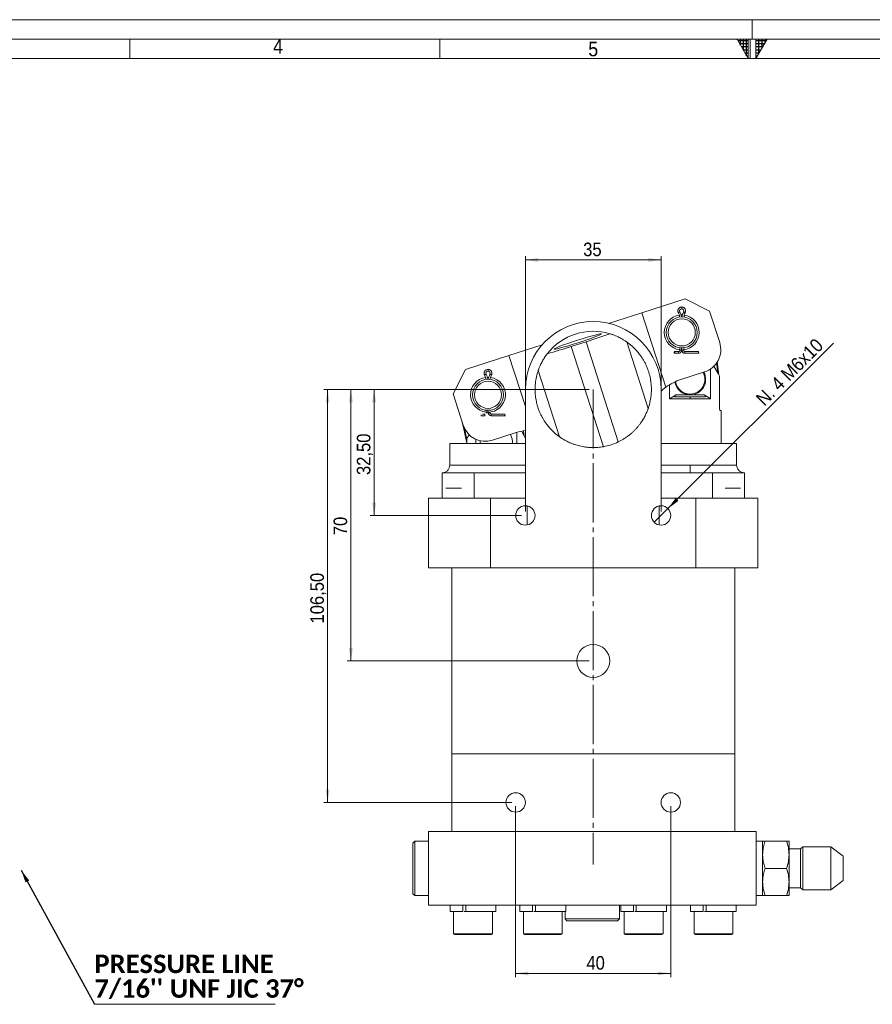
# Model space of a CAD drawing. Header units: millimetres. Extents: x 10 to 831, y 10 to 584.
# Tile 8 of 14: x 232 to 452, y 330 to 584. Entities that reach past the tile are written whole.
import ezdxf

# ---------------------------------------------------------------- set-up
doc = ezdxf.new("R2010")
doc.units = ezdxf.units.MM
doc.linetypes.add('SLD-Centro', pattern=[19.05, 15.24, -1.27, 1.27, -1.27])
doc.linetypes.add('SLD-Solido', pattern=[0])
doc.styles.add('SLDTEXTSTYLE0', font='CALIBRIB.TTF')
doc.styles.add('SLDTEXTSTYLE2', font='GOTHIC.TTF', dxfattribs={"width": 0.913})
doc.styles.get("Standard").update_dxf_attribs({"font": 'GOTHIC.TTF'})
doc.dimstyles.new('SLDDIMSTYLE1', dxfattribs={"dimtxt": 0.18, "dimasz": 3.302, "dimexe": 0, "dimexo": 0.0625, "dimgap": 0, "dimtad": 0, "dimtih": 1, "dimtoh": 1, "dimdec": 0, "dimrnd": 1e-09, "dimzin": 0, "dimdsep": 46, "dimtxsty": 'Standard', "dimsah": 1, "dimcen": 0.09, "dimadec": 0, "dimazin": 0, "dimtfac": 3.302, "dimtdec": 0, "dimtofl": 0, "dimtmove": 0, "dimatfit": 3, "dimfxl": 0, "dimfrac": 2, "dimtolj": 1, "dimtzin": 0, "dimarcsym": 0})
doc.dimstyles.new('SLDDIMSTYLE3', dxfattribs={"dimtxt": 3.5, "dimasz": 3.302, "dimexe": 0, "dimexo": 0.0625, "dimgap": 0.875, "dimtad": 1, "dimrnd": 1e-09, "dimzin": 12, "dimdsep": 46, "dimtxsty": 'SLDTEXTSTYLE2', "dimsah": 1, "dimcen": 0.09, "dimadec": 0, "dimazin": 3, "dimtfac": 1, "dimtofl": 0, "dimtmove": 0, "dimatfit": 3, "dimfxl": 0, "dimfrac": 2, "dimtolj": 1, "dimtzin": 12, "dimarcsym": 0})
doc.dimstyles.new('SLDDIMSTYLE6', dxfattribs={"dimtxt": 3.5, "dimasz": 3.302, "dimexe": 0, "dimexo": 0.0625, "dimgap": 0.875, "dimtad": 1, "dimrnd": 1e-09, "dimzin": 12, "dimdsep": 46, "dimtxsty": 'SLDTEXTSTYLE2', "dimblk1": 'NONE', "dimsah": 1, "dimcen": 0, "dimadec": 0, "dimazin": 3, "dimtfac": 1, "dimtmove": 0, "dimatfit": 3, "dimldrblk": 'NONE', "dimfxl": 0, "dimfrac": 2, "dimtolj": 1, "dimtzin": 12, "dimarcsym": 0})

# ---------------------------------------------------------------- blocks, each defined once
blk = doc.blocks.new('SW_NOTE_5')
at = {"color": 0, "linetype": 'SLD-Solido', "lineweight": 0}
for p, q in [((0, 0), (46.61, 0)), ((46.61, 0), (0, 0)), ((0, 0), (46.61, 0)), ((46.61, 0), (0, 0)), ((0, 0), (46.61, 0)), ((46.61, 0), (0, 0))]:
    blk.add_line(p, q, dxfattribs=at)
at = {"color": 0, "linetype": 'Continuous', "lineweight": 0, "char_height": 4.7625, "attachment_point": 1, "style": 'SLDTEXTSTYLE0'}
for s, insert in [('PRESSURE LINE', (0.02, 12.81)), ("7/16'' UNF JIC 37°", (0.02, 6.46))]:
    blk.add_mtext(s, dxfattribs=dict(at, insert=insert))
blk = doc.blocks.new('_D_10')
at = {"color": 7, "linetype": 'SLD-Solido', "lineweight": 0}
for p, q in [((359.52, 381.15), (359.52, 337.05)), ((399.52, 381.15), (399.52, 337.05)), ((359.52, 338.05), (399.52, 338.05))]:
    blk.add_line(p, q, dxfattribs=at)
for points in [[(359.52, 338.05), (362.82, 337.54), (362.82, 338.56)], [(399.52, 338.05), (396.22, 338.56), (396.22, 337.54)]]:
    blk.add_solid(points, dxfattribs=at)
at = {"color": 7, "linetype": 'SLD-Solido', "lineweight": 0, "insert": (377.77, 342.52), "char_height": 3.5, "attachment_point": 1, "style": 'SLDTEXTSTYLE2'}
blk.add_mtext('40', dxfattribs=at)
blk = doc.blocks.new('_D_11')
at = {"color": 7, "linetype": 'SLD-Solido', "lineweight": 0}
for p, q in [((362.02, 457.15), (362.02, 523.05)), ((362.02, 522.05), (397.02, 522.05)), ((397.02, 457.15), (397.02, 523.05))]:
    blk.add_line(p, q, dxfattribs=at)
for points in [[(362.02, 522.05), (365.32, 521.54), (365.32, 522.56)], [(397.02, 522.05), (393.72, 522.56), (393.72, 521.54)]]:
    blk.add_solid(points, dxfattribs=at)
at = {"color": 7, "linetype": 'SLD-Solido', "lineweight": 0, "insert": (376.94, 526.52), "char_height": 3.5, "attachment_point": 1, "style": 'SLDTEXTSTYLE2'}
blk.add_mtext('35', dxfattribs=at)
blk = doc.blocks.new('_D_12')
at = {"color": 7, "linetype": 'SLD-Solido', "lineweight": 0}
for p, q in [((378.52, 488.65), (322.02, 488.65)), ((323.02, 488.65), (323.02, 456.15)), ((361.02, 456.15), (322.02, 456.15))]:
    blk.add_line(p, q, dxfattribs=at)
for points in [[(323.02, 488.65), (322.51, 485.35), (323.53, 485.35)], [(323.02, 456.15), (323.53, 459.45), (322.51, 459.45)]]:
    blk.add_solid(points, dxfattribs=at)
at = {"color": 7, "linetype": 'SLD-Solido', "lineweight": 0, "insert": (318.55, 466.58), "char_height": 3.5, "attachment_point": 1, "rotation": 90, "style": 'SLDTEXTSTYLE2'}
blk.add_mtext('32,50', dxfattribs=at)
blk = doc.blocks.new('_D_13')
at = {"color": 7, "linetype": 'SLD-Solido', "lineweight": 0}
for p, q in [((378.52, 488.65), (310.02, 488.65)), ((311.02, 488.65), (311.02, 382.15)), ((358.52, 382.15), (310.02, 382.15))]:
    blk.add_line(p, q, dxfattribs=at)
for points in [[(311.02, 488.65), (310.51, 485.35), (311.53, 485.35)], [(311.02, 382.15), (311.53, 385.45), (310.51, 385.45)]]:
    blk.add_solid(points, dxfattribs=at)
at = {"color": 7, "linetype": 'SLD-Solido', "lineweight": 0, "insert": (306.55, 428.29), "char_height": 3.5, "attachment_point": 1, "rotation": 90, "style": 'SLDTEXTSTYLE2'}
blk.add_mtext('106,50', dxfattribs=at)
blk = doc.blocks.new('_D_14')
at = {"color": 7, "linetype": 'SLD-Solido', "lineweight": 0}
for p, q in [((378.52, 488.65), (316.02, 488.65)), ((317.02, 488.65), (317.02, 418.65)), ((378.52, 418.65), (316.02, 418.65))]:
    blk.add_line(p, q, dxfattribs=at)
for points in [[(317.02, 488.65), (316.51, 485.35), (317.53, 485.35)], [(317.02, 418.65), (317.53, 421.95), (316.51, 421.95)]]:
    blk.add_solid(points, dxfattribs=at)
at = {"color": 7, "linetype": 'SLD-Solido', "lineweight": 0, "insert": (312.55, 451.06), "char_height": 3.5, "attachment_point": 1, "rotation": 90, "style": 'SLDTEXTSTYLE2'}
blk.add_mtext('70', dxfattribs=at)
blk = doc.blocks.new('_D_15')
at = {"color": 7, "linetype": 'SLD-Solido', "lineweight": 0}
for q in [(441.49, 500.61), (395.26, 454.38)]:
    blk.add_line((398.79, 457.92), q, dxfattribs=at)
blk.add_solid([(398.79, 457.92), (401.48, 459.89), (400.77, 460.61)], dxfattribs=at)
at = {"color": 7, "linetype": 'SLD-Solido', "lineweight": 0, "insert": (421.21, 486.66), "char_height": 3.5, "attachment_point": 1, "rotation": 45, "style": 'SLDTEXTSTYLE2'}
blk.add_mtext('N. 4 M6x10', dxfattribs=at)
blk = doc.blocks.new('_NONE')

msp = doc.modelspace()

# ---------------------------------------------------------------- hatches: boundary and pattern name
at = {"linetype": 'Continuous'}
h = msp.add_hatch(dxfattribs=at)
h.set_pattern_fill('NET', color=8, scale=0.25, style=0)
h.paths.add_polyline_path([(419.5, 579), (419.5, 574), (416.61325, 579)], flags=0)
h = msp.add_hatch(dxfattribs=at)
h.set_pattern_fill('NET', color=8, scale=0.25, style=0)
h.paths.add_polyline_path([(421.5, 579), (421.5, 574), (424.38675, 579)], flags=0)

# ---------------------------------------------------------------- linework, layer by layer
at = {"color": 7, "linetype": 'SLD-Solido', "lineweight": 0}
for p, q in [((831, 584), (10, 584)), ((826, 579), (15, 579)), ((260, 574), (260, 579)), ((340, 574), (340, 579)), ((416.61325, 579), (419.5, 579)), ((419.5, 574), (416.61325, 579)), ((419.5, 579), (419.5, 574)), ((420, 574), (420, 579)), ((421.5, 579), (424.38675, 579)), ((421.5, 574), (424.38675, 579)), ((421.5, 579), (421.5, 574))]:
    msp.add_line(p, q, dxfattribs=at)
at = {"color": 7, "linetype": 'SLD-Centro', "lineweight": 0}
msp.add_line((420.5, 584), (420.5, 579), dxfattribs=at)
at = {"color": 7, "linetype": 'SLD-Solido', "lineweight": 15}
for p, q in [((821, 574), (20, 574)), ((392.05608, 508.44556), (403.24002, 512.04859)), ((403.24002, 512.04859), (409.53236, 508.82267)), ((392.05608, 508.44556), (383.50286, 505.69004)), ((398.24634, 489.23076), (392.05608, 508.44556)), ((402.36176, 507.86075), (402.18861, 507.85741)), ((402.53492, 507.85741), (402.36176, 507.86075)), ((409.53236, 508.82267), (412.13881, 500.73216)), ((377.66769, 500.92937), (373.86039, 499.7028)), ((377.66769, 500.92937), (385.98504, 475.11202)), ((388.18497, 500.89476), (393.70452, 483.76191)), ((366.34359, 500.16199), (357.79037, 497.40647)), ((373.86039, 499.7028), (382.17774, 473.88546)), ((400.56176, 498.41075), (400.36176, 498.29528)), ((400.36176, 497.96075), (400.36176, 498.29528)), ((401.52843, 498.41075), (400.56176, 498.41075)), ((400.56176, 497.96075), (400.56176, 498.41075)), ((401.52843, 497.96075), (400.56176, 497.96075)), ((401.52843, 498.41075), (401.52843, 497.96075)), ((401.86176, 499.39212), (401.86176, 498.74408)), ((402.31176, 498.74408), (401.86176, 498.74408)), ((402.31176, 499.36106), (402.31176, 498.74408)), ((402.31176, 498.86103), (402.41176, 498.86103)), ((402.41176, 498.74408), (402.41176, 499.36106)), ((402.86176, 498.74408), (402.41176, 498.74408)), ((402.86176, 498.74408), (402.86176, 499.39212)), ((406.66177, 498.41075), (403.1951, 498.41075)), ((403.1951, 497.96075), (403.1951, 498.41075)), ((406.66177, 497.96075), (403.1951, 497.96075)), ((406.66177, 498.41075), (406.66177, 497.96075)), ((406.86177, 497.96075), (406.66177, 497.96075)), ((357.79037, 497.40647), (346.60643, 493.80344)), ((357.79037, 497.40647), (362.02284, 484.26873)), ((411.30011, 495.55818), (411.66677, 492.87418)), ((411.4733, 495.76802), (411.93119, 492.41619)), ((346.60643, 493.80344), (343.38051, 487.51111)), ((365.34117, 493.53537), (370.86071, 476.40252)), ((408.2677, 493.18136), (402.15957, 491.21355)), ((409.81212, 486.25169), (409.81212, 493.93784)), ((351.64094, 491.19288), (351.64094, 491.19114)), ((352.39094, 491.76208), (352.21779, 491.75875)), ((352.5641, 491.75875), (352.39094, 491.76208)), ((353.14094, 491.19114), (353.14094, 491.19288)), ((412.11996, 492.08924), (412.11996, 483.75168)), ((362.02284, 488.64864), (362.02284, 460.64864)), ((397.02284, 460.64864), (397.02284, 488.64864)), ((399.22911, 489.88059), (399.22911, 486.25169)), ((345.98696, 479.42059), (343.38051, 487.51111)), ((399.22911, 486.25169), (404.52061, 486.25169)), ((400.77896, 486.75168), (404.52061, 486.75168)), ((404.52061, 487.25169), (400.91506, 487.25169)), ((408.12617, 487.25169), (404.52061, 487.25169)), ((404.52061, 486.75168), (408.26227, 486.75168)), ((404.52061, 486.75168), (404.52061, 486.25169)), ((404.52061, 486.25169), (409.81212, 486.25169)), ((351.64094, 483.33302), (351.64094, 483.33129)), ((351.89094, 483.29345), (351.89094, 482.64541)), ((352.34094, 482.64541), (351.89094, 482.64541)), ((352.34094, 483.27058), (352.34094, 482.64541)), ((353.14094, 483.33129), (353.14094, 483.33302)), ((412.26658, 483.25169), (412.52062, 483.25169)), ((412.52062, 474.74864), (412.52062, 483.25169)), ((350.59094, 482.10964), (350.59094, 481.86208)), ((351.55761, 481.86208), (350.59094, 481.86208)), ((351.55761, 482.31208), (350.94018, 482.31208)), ((351.55761, 482.31208), (351.55761, 481.86208)), ((356.69094, 482.31208), (353.22428, 482.31208)), ((353.22428, 481.86208), (353.22428, 482.31208)), ((356.69094, 481.86208), (353.22428, 481.86208)), ((356.69094, 482.31208), (356.69094, 481.86208)), ((356.89094, 481.86208), (356.69094, 481.86208)), ((346.92573, 475.7311), (346.20977, 479.00889)), ((359.64589, 477.51729), (353.53775, 475.54949)), ((359.81657, 477.57108), (359.81657, 474.74864)), ((361.67307, 476.7673), (361.526, 477.86055)), ((346.92573, 475.98619), (346.92573, 474.74864)), ((349.23357, 475.78988), (349.23357, 474.74864)), ((350.32506, 475.14867), (350.3912, 475.51442)), ((350.36003, 474.74864), (350.32506, 475.14867)), ((358.2255, 477.0597), (358.66137, 475.87736)), ((358.72508, 475.14861), (358.65276, 474.74864)), ((358.66137, 475.87736), (358.72508, 475.14861)), ((361.67296, 476.76812), (361.46749, 477.12402)), ((342.52507, 474.74864), (342.52507, 469.14864)), ((342.52507, 474.74864), (362.02284, 474.74864)), ((397.02284, 474.74864), (404.52061, 474.74864)), ((404.52061, 474.74864), (416.52062, 474.74864)), ((416.52062, 469.14864), (416.52062, 474.74864)), ((342.52507, 469.14864), (362.02284, 469.14864)), ((397.02284, 469.14864), (404.52061, 469.14864)), ((404.52061, 469.14864), (416.52062, 469.14864)), ((348.77507, 467.14864), (340.52507, 467.14864)), ((340.52507, 460.64864), (340.52507, 467.14864)), ((361.52507, 467.14864), (348.77507, 467.14864)), ((348.77507, 467.14864), (348.77507, 460.64864)), ((362.02284, 467.14864), (361.52507, 467.14864)), ((397.52062, 467.14864), (397.02284, 467.14864)), ((410.27061, 467.14864), (397.52062, 467.14864)), ((410.27061, 460.64864), (410.27061, 467.14864)), ((410.27061, 467.14864), (418.52062, 467.14864)), ((418.52062, 467.14864), (418.52062, 460.64864)), ((353.02284, 460.64864), (337.02284, 460.64864)), ((337.02284, 460.64864), (337.02284, 442.64864)), ((353.02284, 442.64864), (353.02284, 460.64864)), ((362.02284, 460.64864), (353.02284, 460.64864)), ((406.02284, 460.64864), (397.02284, 460.64864)), ((406.02284, 442.64864), (406.02284, 460.64864)), ((422.02284, 460.64864), (406.02284, 460.64864)), ((422.02284, 442.64864), (422.02284, 460.64864)), ((362.52507, 453.6996), (362.52507, 458.59767)), ((396.52062, 458.59767), (396.52062, 453.6996)), ((337.02284, 442.64864), (353.02284, 442.64864)), ((343.02284, 394.64864), (343.02284, 442.64864)), ((353.02284, 442.64864), (406.02284, 442.64864)), ((406.02284, 442.64864), (422.02284, 442.64864)), ((416.02284, 442.64864), (416.02284, 394.64864)), ((343.02284, 374.64863), (343.02284, 394.64864)), ((416.02284, 394.64864), (343.02284, 394.64864)), ((416.02284, 394.64864), (416.02284, 374.64863)), ((337.02284, 374.64863), (343.02284, 374.64863)), ((337.02284, 355.64864), (337.02284, 374.64863)), ((416.02284, 374.64863), (343.02284, 374.64863)), ((416.02284, 374.64863), (421.52284, 374.64863)), ((421.52284, 374.64863), (421.52284, 355.64864)), ((333.48951, 372.14864), (333.02284, 371.68197)), ((333.02284, 358.61531), (333.02284, 371.68197)), ((337.02284, 372.14864), (333.48951, 372.14864)), ((333.48951, 358.14864), (333.48951, 372.14864)), ((423.22285, 372.14864), (421.52284, 372.14864)), ((423.09169, 372.14864), (421.52284, 372.14864)), ((423.22285, 372.14864), (423.22285, 365.14864)), ((429.39763, 372.14864), (423.84806, 372.14864)), ((430.02284, 368.64864), (430.02284, 372.14864)), ((433.02284, 370.14927), (430.02284, 370.14927)), ((430.02284, 361.64864), (430.02284, 368.64864)), ((433.57847, 370.70489), (433.02284, 370.14927)), ((433.02284, 370.14927), (433.02284, 360.14801)), ((440.8459, 370.70489), (433.57847, 370.70489)), ((433.57847, 370.70489), (433.57847, 365.14864)), ((444.02284, 368.31089), (440.8459, 370.70489)), ((440.8459, 370.70489), (440.8459, 359.59239)), ((444.02284, 368.31089), (444.02284, 361.98639)), ((423.22285, 365.14864), (423.22285, 358.14864)), ((429.39763, 365.14864), (423.84806, 365.14864)), ((433.57847, 365.14864), (433.57847, 359.59239)), ((430.02284, 358.14864), (430.02284, 361.64864)), ((440.8459, 359.59239), (444.02284, 361.98639)), ((333.02284, 358.61531), (333.48951, 358.14864)), ((333.48951, 358.14864), (337.02284, 358.14864)), ((421.52284, 358.14864), (423.22285, 358.14864)), ((421.52284, 358.14864), (423.09161, 358.14864)), ((423.84806, 358.14864), (429.39763, 358.14864)), ((430.02284, 360.14801), (433.02284, 360.14801)), ((433.02284, 360.14801), (433.57847, 359.59239)), ((433.57847, 359.59239), (440.8459, 359.59239)), ((421.52284, 355.64864), (337.02284, 355.64864)), ((342.62284, 355.64864), (342.62284, 354.04864)), ((345.89856, 355.64864), (345.89856, 354.04864)), ((346.63754, 354.04864), (346.63754, 355.64864)), ((354.42284, 354.04864), (354.42284, 355.64864)), ((360.62284, 355.64864), (360.62284, 354.04864)), ((363.89856, 355.64864), (363.89856, 354.04864)), ((364.63754, 354.04864), (364.63754, 355.64864)), ((372.42284, 354.04864), (372.42284, 355.64864)), ((386.27284, 352.11531), (386.27284, 355.64864)), ((386.62284, 355.64864), (386.62284, 354.04864)), ((389.89856, 355.64864), (389.89856, 354.04864)), ((390.63755, 354.04864), (390.63755, 355.64864)), ((398.42284, 354.04864), (398.42284, 355.64864)), ((404.62284, 355.64864), (404.62284, 354.04864)), ((407.89856, 355.64864), (407.89856, 354.04864)), ((408.63754, 354.04864), (408.63754, 355.64864)), ((416.42284, 354.04864), (416.42284, 355.64864)), ((345.89856, 354.04864), (342.62284, 354.04864)), ((343.52284, 354.04864), (343.52284, 348.29864)), ((346.24425, 354.04864), (346.63754, 354.04864)), ((354.42284, 354.04864), (346.63754, 354.04864)), ((353.52284, 348.29864), (353.52284, 354.04864)), ((363.89856, 354.04864), (360.62284, 354.04864)), ((361.52284, 354.04864), (361.52284, 348.29864)), ((364.24424, 354.04864), (364.63754, 354.04864)), ((372.42284, 354.04864), (364.63754, 354.04864)), ((371.52284, 348.29864), (371.52284, 354.04864)), ((372.27284, 354.04864), (372.27284, 352.11531)), ((389.89856, 354.04864), (386.62284, 354.04864)), ((387.52284, 354.04864), (387.52284, 348.29864)), ((390.24425, 354.04864), (390.63755, 354.04864)), ((398.42284, 354.04864), (390.63755, 354.04864)), ((397.52284, 348.29864), (397.52284, 354.04864)), ((407.89856, 354.04864), (404.62284, 354.04864)), ((405.52284, 354.04864), (405.52284, 348.29864)), ((408.24425, 354.04864), (408.63754, 354.04864)), ((416.42284, 354.04864), (408.63754, 354.04864)), ((415.52284, 348.29864), (415.52284, 354.04864)), ((372.27284, 352.11531), (372.73951, 351.64864)), ((386.27284, 352.11531), (372.27284, 352.11531)), ((385.80618, 351.64864), (372.73951, 351.64864)), ((385.80618, 351.64864), (386.27284, 352.11531)), ((348.52284, 348.29864), (343.52284, 348.29864)), ((353.52284, 348.29864), (348.52284, 348.29864)), ((366.52284, 348.29864), (361.52284, 348.29864)), ((371.52284, 348.29864), (366.52284, 348.29864)), ((392.52284, 348.29864), (387.52284, 348.29864)), ((397.52284, 348.29864), (392.52284, 348.29864)), ((410.52284, 348.29864), (405.52284, 348.29864)), ((415.52284, 348.29864), (410.52284, 348.29864))]:
    msp.add_line(p, q, dxfattribs=at)
at = {"color": 7, "linetype": 'SLD-Centro', "lineweight": 15}
msp.add_line((379.52284, 488.64864), (379.52284, 366.10005), dxfattribs=at)
at = {"color": 7, "linetype": 'SLD-Solido', "lineweight": 15, "flags": 128}
for points in [[(375.64124, 500.69727), (376.90553, 501.11226), (378.11007, 501.52306), (379.20222, 501.91169), (380.13426, 502.26118), (380.86543, 502.55626), (381.3638, 502.78402), (381.60758, 502.93451), (381.5861, 503.00116), (381.30032, 502.98106), (380.76272, 502.87507), (379.9968, 502.68784), (379.03604, 502.42754), (377.92241, 502.10556), (376.7046, 501.73596), (375.43582, 501.3349), (374.17153, 500.9199), (372.96699, 500.50911), (371.87484, 500.12048), (370.9428, 499.77099), (370.21162, 499.47591), (369.71326, 499.24815), (369.46948, 499.09766), (369.49096, 499.03101), (369.77674, 499.05111), (370.31433, 499.1571), (371.08025, 499.34433), (372.04102, 499.60463), (373.15465, 499.92661), (374.37246, 500.29621), (375.64124, 500.69727)], [(410.6522, 494.63146), (411.21285, 493.66039), (411.72819, 492.7678), (412.11996, 492.08924)], [(398.24634, 489.23076), (397.46727, 488.62414), (397.02284, 488.23599)], [(345.76387, 480.11306), (346.04388, 478.83113), (346.92573, 474.79388)], [(347.4973, 476.97618), (347.3175, 476.66476), (346.92573, 475.98619)]]:
    msp.add_lwpolyline(points, dxfattribs=at)
at = {"color": 7, "linetype": 'SLD-Solido', "lineweight": 15}
for centre, radius in [((402.36176, 503.36075), 3.5), ((352.39094, 487.26208), 3.5), ((362.02284, 456.14864), 2.5), ((397.02284, 456.14864), 2.5), ((379.52284, 418.64864), 4.25), ((359.52284, 382.14864), 2.5), ((399.52284, 382.14864), 2.5)]:
    msp.add_circle(centre, radius, dxfattribs=at)
for centre, radius, start, end in [((402.36176, 508.91075), 0.55, 90, 208.072487), ((398.61176, 506.91075), 3.7, 6.9740239, 28.0724869), ((402.36176, 508.91075), 0.55, 331.9275131, 90), ((406.11176, 506.91075), 3.7, 151.927513, 173.0259761), ((379.52284, 488.64864), 17.5, 0, 180), ((402.36176, 503.36075), 4.5, 98.030863, 263.6206298), ((402.36176, 503.36075), 4, 90, 270), ((402.36176, 503.36075), 4, 270, 90), ((402.36176, 503.36075), 4.5, 276.3793702, 82.0138063), ((379.52284, 488.64864), 15, 73.4936096, 142.2202571), ((331.35031, 645.72981), 152.02786, 287.7379375, 290.1756749), ((406.42785, 498.89231), 6, 287.8569333, 17.8569333), ((326.94665, 644.29409), 152.01164, 285.5380513, 287.976049), ((401.52843, 498.74408), 0.78333, 270, 360), ((401.52843, 498.74408), 0.33333, 270, 0.0000001), ((403.1951, 498.74408), 0.78333, 180, 270), ((403.1951, 498.74408), 0.33333, 179.9999999, 270), ((352.39094, 492.81208), 0.55, 90, 208.072487), ((352.39094, 492.81208), 0.55, 331.9275131, 90), ((404.52062, 491.25169), 4, 270, 27.7567218), ((404.52062, 491.25169), 3.8, 270, 28.283441), ((352.39094, 487.26208), 4.5, 98.030863, 263.6206298), ((352.39094, 487.26208), 4, 90, 270), ((348.64094, 490.81208), 3.7, 7.0896652, 28.0724869), ((352.39094, 487.26208), 4.5, 269.2964721, 82.0138063), ((352.39094, 487.26208), 4, 270, 90), ((356.14094, 490.81208), 3.7, 151.927513, 172.9553826), ((406.45254, 477.888), 14, 107.8569333, 125.8847922), ((404.52062, 491.25169), 4, 189.4568498, 270), ((404.52062, 491.25169), 3.8, 188.6505396, 270), ((353.22428, 482.64541), 0.78333, 180, 270), ((353.22428, 482.64541), 0.33333, 180, 270), ((351.69791, 481.26044), 6, 197.8569333, 287.8569333), ((363.93887, 464.19174), 14, 97.8661333, 107.8569333), ((379.52284, 488.64864), 15, 280.1946777, 295.519189)]:
    msp.add_arc(centre, radius, start, end, dxfattribs=at)
for points, knots in [([(402.36176, 509.91075), (402.2759, 509.90433), (402.10418, 509.89148), (401.86359, 509.78983), (401.65586, 509.63489), (401.49479, 509.43093), (401.39062, 509.19284), (401.35167, 508.93663), (401.37519, 508.67651), (401.44467, 508.51894), (401.47941, 508.44016)], [0, 0, 0, 0, 0.124999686, 0.250000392, 0.375000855, 0.500000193, 0.624999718, 0.750001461, 0.874999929, 1, 1, 1, 1]), ([(401.87647, 508.65192), (401.82739, 508.62575), (401.77578, 508.59822), (401.67766, 508.54589), (401.6314, 508.52122), (401.55541, 508.48069), (401.52586, 508.46493), (401.48792, 508.44469), (401.47941, 508.44016), (401.47941, 508.44016)], [0, 0, 0, 0, 0.25, 0.25, 0.5, 0.5, 0.75, 0.75, 1, 1, 1, 1]), ([(401.81178, 507.2726), (401.79672, 507.44801), (401.76157, 507.8573), (401.58201, 508.22821), (401.47941, 508.44016)], [0, 0, 0, 0, 0.428569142, 1, 1, 1, 1]), ([(403.24412, 508.44016), (403.27886, 508.51894), (403.34834, 508.67651), (403.37186, 508.93663), (403.3329, 509.19283), (403.22874, 509.43093), (403.06767, 509.63488), (402.85994, 509.78983), (402.61935, 509.89148), (402.44763, 509.90433), (402.36176, 509.91075)], [0, 0, 0, 0, 0.125000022, 0.24999844, 0.375000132, 0.499998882, 0.624999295, 0.749999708, 0.875000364, 1, 1, 1, 1]), ([(402.36176, 509.46075), (402.36176, 509.52172), (402.36176, 509.58153), (402.36176, 509.63622), (402.36176, 509.69091), (402.36176, 509.74045), (402.36176, 509.78156), (402.36176, 509.82266), (402.36176, 509.85531), (402.36176, 509.87733), (402.36176, 509.89936), (402.36176, 509.91075), (402.36176, 509.91075), (402.36176, 509.91075), (402.36176, 509.89936), (402.36176, 509.87733), (402.36176, 509.85531), (402.36176, 509.82266), (402.36176, 509.78156), (402.36176, 509.74045), (402.36176, 509.69091), (402.36176, 509.63622), (402.36176, 509.58153), (402.36176, 509.52172), (402.36176, 509.46075)], [-1.470628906, -1.470628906, -1.470628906, -1.470628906, -1.102971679, -1.102971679, -1.102971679, -0.735314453, -0.735314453, -0.735314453, -0.367657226, -0.367657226, -0.367657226, 0, 0, 0, 0.367657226, 0.367657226, 0.367657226, 0.735314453, 0.735314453, 0.735314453, 1.102971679, 1.102971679, 1.102971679, 1.470628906, 1.470628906, 1.470628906, 1.470628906]), ([(403.24412, 508.44016), (403.24412, 508.44016), (403.23561, 508.44469), (403.19766, 508.46493), (403.16812, 508.48069), (403.09213, 508.52122), (403.04587, 508.54589), (402.94775, 508.59822), (402.89614, 508.62575), (402.84706, 508.65192)], [0, 0, 0, 0, 0.25, 0.25, 0.5, 0.5, 0.75, 0.75, 1, 1, 1, 1]), ([(402.91414, 507.28989), (402.92886, 507.45941), (402.9639, 507.86276), (403.14129, 508.22827), (403.24412, 508.44016)], [0, 0, 0, 0, 0.420298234, 1, 1, 1, 1]), ([(388.18497, 500.89476), (388.1808, 500.89772), (388.17242, 500.90366), (388.10505, 500.95105), (387.99826, 501.02504), (387.83428, 501.13614), (387.60305, 501.28775), (387.29336, 501.48104), (386.92975, 501.6949), (386.4807, 501.94113), (385.93768, 502.21364), (385.28666, 502.50298), (384.57399, 502.78239), (384.04832, 502.9476), (383.78468, 503.03046)], [0, 0, 0, 0, 0.059056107, 0.118614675, 0.179620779, 0.241058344, 0.32200669, 0.403609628, 0.486868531, 0.570563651, 0.676293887, 0.78267468, 0.891002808, 1, 1, 1, 1]), ([(393.70452, 483.76191), (393.71004, 483.77777), (393.72118, 483.8098), (393.80872, 484.0709), (393.93699, 484.48701), (394.09042, 485.053), (394.24625, 485.74818), (394.36147, 486.4207), (394.44628, 487.0958), (394.5026, 487.7538), (394.52731, 488.47152), (394.51878, 489.15024), (394.48457, 489.78105), (394.42235, 490.42235), (394.32569, 491.10747), (394.18819, 491.83124), (394.0024, 492.59182), (393.77495, 493.34838), (393.49788, 494.11938), (393.16902, 494.89619), (392.78469, 495.67536), (392.35704, 496.42895), (391.92335, 497.09973), (391.49964, 497.68751), (391.09447, 498.20039), (390.6799, 498.68109), (390.29028, 499.09647), (389.93434, 499.44996), (389.61504, 499.74849), (389.31147, 500.01669), (389.0335, 500.24975), (388.78679, 500.44725), (388.57626, 500.60919), (388.40383, 500.73745), (388.27899, 500.82792), (388.19979, 500.8843), (388.18993, 500.89126), (388.18497, 500.89476)], [0, 0, 0, 0, 0.038152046, 0.077033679, 0.115186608, 0.154061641, 0.191420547, 0.229346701, 0.249740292, 0.280583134, 0.31177269, 0.33579924, 0.359952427, 0.384468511, 0.409097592, 0.438049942, 0.467166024, 0.49677612, 0.526549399, 0.559227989, 0.592127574, 0.625747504, 0.659632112, 0.686662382, 0.713854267, 0.741593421, 0.76954479, 0.792260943, 0.81511822, 0.83820979, 0.861633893, 0.884382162, 0.907320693, 0.930571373, 0.954262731, 0.977016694, 1, 1, 1, 1]), ([(367.66727, 497.83805), (367.54686, 497.67888), (367.30566, 497.36001), (366.98318, 496.88596), (366.68795, 496.41819), (366.41061, 495.9404), (366.1551, 495.4606), (365.92501, 494.98766), (365.73068, 494.55149), (365.59174, 494.21244), (365.49541, 493.96329), (365.42985, 493.78641), (365.38141, 493.65111), (365.34795, 493.55512), (365.34352, 493.54222), (365.34117, 493.53537)], [0, 0, 0, 0, 0.078407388, 0.157075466, 0.2365188, 0.316219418, 0.406920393, 0.498055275, 0.590758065, 0.684149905, 0.744549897, 0.805261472, 0.867118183, 0.929457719, 1, 1, 1, 1]), ([(352.39094, 493.81208), (352.30508, 493.80566), (352.13335, 493.79282), (351.89277, 493.69116), (351.68504, 493.53622), (351.52397, 493.33227), (351.4198, 493.09417), (351.38085, 492.83796), (351.40437, 492.57784), (351.47385, 492.42028), (351.50859, 492.34149)], [0, 0, 0, 0, 0.125000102, 0.249999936, 0.375000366, 0.500000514, 0.624999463, 0.74999945, 0.874999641, 1, 1, 1, 1]), ([(353.2733, 492.34149), (353.30804, 492.42028), (353.37752, 492.57784), (353.40104, 492.83796), (353.36208, 493.09417), (353.25792, 493.33227), (353.09685, 493.53622), (352.88912, 493.69116), (352.64853, 493.79282), (352.47681, 493.80566), (352.39094, 493.81208)], [0, 0, 0, 0, 0.12500028, 0.250000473, 0.375000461, 0.499999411, 0.62499942, 0.749999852, 0.874999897, 1, 1, 1, 1]), ([(352.39094, 493.36208), (352.39094, 493.42305), (352.39094, 493.48286), (352.39094, 493.53755), (352.39094, 493.59225), (352.39094, 493.64178), (352.39094, 493.68289), (352.39094, 493.724), (352.39094, 493.75664), (352.39094, 493.77867), (352.39094, 493.80069), (352.39094, 493.81208), (352.39094, 493.81208), (352.39094, 493.81208), (352.39094, 493.80069), (352.39094, 493.77867), (352.39094, 493.75664), (352.39094, 493.724), (352.39094, 493.68289), (352.39094, 493.64178), (352.39094, 493.59225), (352.39094, 493.53755), (352.39094, 493.48286), (352.39094, 493.42305), (352.39094, 493.36208)], [-1.470628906, -1.470628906, -1.470628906, -1.470628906, -1.102971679, -1.102971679, -1.102971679, -0.735314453, -0.735314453, -0.735314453, -0.367657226, -0.367657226, -0.367657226, 0, 0, 0, 0.367657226, 0.367657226, 0.367657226, 0.735314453, 0.735314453, 0.735314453, 1.102971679, 1.102971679, 1.102971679, 1.470628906, 1.470628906, 1.470628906, 1.470628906]), ([(365.34117, 493.53537), (365.33948, 493.53044), (365.33263, 493.51046), (365.25928, 493.29759), (365.12941, 492.87622), (365.02541, 492.50973), (364.90945, 492.04026), (364.79366, 491.51112), (364.69466, 490.94372), (364.61735, 490.34929), (364.56895, 489.86688), (364.53317, 489.29848), (364.5189, 488.70596), (364.52932, 488.06385), (364.57105, 487.37562), (364.65147, 486.64154), (364.77097, 485.89605), (364.93682, 485.11746), (365.15444, 484.31292), (365.43069, 483.48445), (365.75902, 482.66353), (366.11658, 481.90374), (366.49013, 481.21031), (366.8709, 480.57963), (367.28038, 479.97106), (367.79392, 479.28282), (368.29689, 478.68928), (368.7661, 478.19026), (369.11152, 477.84687), (369.44216, 477.53822), (369.75174, 477.26545), (370.03806, 477.02626), (370.27809, 476.83511), (370.53366, 476.63905), (370.71224, 476.50847), (370.83712, 476.41912), (370.85178, 476.4088), (370.86071, 476.40252)], [0, 0, 0, 0, 0.020680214, 0.083768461, 0.104423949, 0.146214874, 0.167377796, 0.193665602, 0.236237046, 0.252355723, 0.27632422, 0.30042443, 0.324903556, 0.349501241, 0.377760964, 0.406179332, 0.43506994, 0.464114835, 0.496370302, 0.528835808, 0.561976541, 0.595359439, 0.62310756, 0.651019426, 0.679488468, 0.708174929, 0.75296525, 0.775667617, 0.798692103, 0.821078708, 0.843661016, 0.866568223, 0.889935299, 0.909380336, 0.948774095, 0.968772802, 1, 1, 1, 1]), ([(351.90565, 492.55326), (351.85657, 492.52708), (351.80496, 492.49956), (351.70684, 492.44722), (351.66058, 492.42255), (351.58458, 492.38202), (351.55504, 492.36627), (351.51709, 492.34603), (351.50859, 492.34149), (351.50859, 492.34149)], [0, 0, 0, 0, 0.25, 0.25, 0.5, 0.5, 0.75, 0.75, 1, 1, 1, 1]), ([(351.83429, 491.22225), (351.82018, 491.38122), (351.78534, 491.77389), (351.61185, 492.12972), (351.50859, 492.34149)], [0, 0, 0, 0, 0.404831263, 1, 1, 1, 1]), ([(353.2733, 492.34149), (353.2733, 492.34149), (353.26479, 492.34603), (353.22684, 492.36627), (353.1973, 492.38202), (353.12131, 492.42255), (353.07505, 492.44722), (352.97693, 492.49956), (352.92532, 492.52708), (352.87624, 492.55326)], [0, 0, 0, 0, 0.25, 0.25, 0.5, 0.5, 0.75, 0.75, 1, 1, 1, 1]), ([(352.94768, 491.22284), (352.96178, 491.38161), (352.99661, 491.77408), (353.17003, 492.12972), (353.2733, 492.34149)], [0, 0, 0, 0, 0.404529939, 1, 1, 1, 1]), ([(400.91501, 487.25166), (400.83173, 487.20876), (400.75129, 487.162), (400.63893, 487.08108), (400.60312, 487.05242), (400.53934, 486.99086), (400.5116, 486.95824), (400.47787, 486.89181), (400.47445, 486.85894), (400.49969, 486.80908), (400.52583, 486.7921), (400.61896, 486.75672), (400.69758, 486.75169), (400.77896, 486.75169)], [0, 0, 0, 0, 0.25, 0.25, 0.375, 0.375, 0.5, 0.5, 0.625, 0.625, 0.75, 0.75, 1, 1, 1, 1]), ([(408.26227, 486.75169), (408.34354, 486.75169), (408.42166, 486.75663), (408.51499, 486.79187), (408.5412, 486.8087), (408.56681, 486.8587), (408.56354, 486.89141), (408.52955, 486.95844), (408.50145, 486.99131), (408.43813, 487.05238), (408.40226, 487.08111), (408.28995, 487.16199), (408.20951, 487.20875), (408.1262, 487.25167)], [0, 0, 0, 0, 0.25, 0.25, 0.375, 0.375, 0.5, 0.5, 0.625, 0.625, 0.75, 0.75, 1, 1, 1, 1]), ([(352.89094, 482.64541), (352.89094, 482.64541), (352.88131, 482.64541), (352.8383, 482.64541), (352.80482, 482.64541), (352.71869, 482.64541), (352.66626, 482.64541), (352.55506, 482.64541), (352.49656, 482.64541), (352.44094, 482.64541)], [0, 0, 0, 0, 0.25, 0.25, 0.5, 0.5, 0.75, 0.75, 1, 1, 1, 1]), ([(385.98504, 475.11202), (386.22001, 475.22861), (386.69188, 475.46273), (387.37824, 475.86237), (388.04599, 476.29661), (388.67795, 476.75824), (389.26873, 477.23801), (389.81943, 477.73259), (390.33695, 478.24531), (390.83314, 478.78673), (391.30153, 479.35104), (391.73947, 479.9351), (392.1343, 480.51783), (392.47636, 481.07647), (392.76893, 481.6025), (393.0174, 482.09196), (393.22982, 482.54984), (393.4234, 483.00484), (393.58203, 483.41506), (393.66615, 483.65129), (393.69993, 483.74855), (393.70298, 483.75744), (393.70452, 483.76191)], [0, 0, 0, 0, 0.047009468, 0.094403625, 0.142961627, 0.191895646, 0.238893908, 0.286179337, 0.334294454, 0.382666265, 0.435376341, 0.488372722, 0.54222096, 0.596351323, 0.646352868, 0.696606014, 0.74775356, 0.799285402, 0.867018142, 0.93558306, 0.967664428, 1, 1, 1, 1]), ([(412.11996, 483.75169), (412.11996, 483.61687), (412.13904, 483.4862), (412.19598, 483.30407), (412.23291, 483.25169), (412.26658, 483.25169)], [0, 0, 0, 0, 0.5, 0.5, 1, 1, 1, 1]), ([(361.07724, 477.80001), (361.19859, 477.58996), (361.46415, 477.13031), (361.77864, 476.5835), (361.95244, 476.28337), (362.02284, 476.16178)], [0, 0, 0, 0, 0.3336037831, 0.7300341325, 1, 1, 1, 1]), ([(370.86071, 476.40252), (370.88427, 476.38566), (370.92219, 476.35854), (371.14042, 476.20862), (371.42473, 476.02047), (371.81397, 475.77571), (372.31539, 475.49075), (372.92346, 475.17072), (373.64636, 474.83487), (374.46088, 474.523), (375.07052, 474.32102), (375.88595, 474.08412), (376.86226, 473.86868), (377.90818, 473.72824), (378.63836, 473.67059), (379.52026, 473.63688), (380.44295, 473.66369), (381.4301, 473.76232), (381.92792, 473.84431), (382.17774, 473.88546)], [0, 0, 0, 0, 0.080883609, 0.130198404, 0.161493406, 0.245616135, 0.298833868, 0.338471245, 0.438499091, 0.499792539, 0.540866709, 0.580995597, 0.682311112, 0.744652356, 0.786525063, 0.821380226, 0.909554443, 0.954610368, 1, 1, 1, 1]), ([(342.52522, 469.14864), (342.49826, 468.89762), (342.44232, 468.37685), (341.99137, 467.69372), (341.33198, 467.22971), (340.85745, 467.17525), (340.62559, 467.14864)], [0, 0, 0, 0, 0.238043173, 0.493860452, 0.752685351, 1, 1, 1, 1]), ([(404.52062, 469.14864), (404.52062, 468.91294), (404.52062, 468.65864), (404.52062, 468.16625), (404.52062, 467.92969), (404.52062, 467.53916), (404.52062, 467.38653), (404.52062, 467.19159), (404.52062, 467.14864), (404.52062, 467.14864)], [0, 0, 0, 0, 0.25, 0.25, 0.5, 0.5, 0.75, 0.75, 1, 1, 1, 1]), ([(418.52062, 467.14864), (418.26902, 467.17535), (417.88199, 467.21645), (417.41636, 467.46585), (417.09595, 467.72397), (416.83782, 468.04438), (416.58843, 468.51001), (416.54733, 468.89704), (416.52062, 469.14864)], [0, 0, 0, 0, 0.239457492, 0.368360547, 0.499999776, 0.631639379, 0.760543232, 1, 1, 1, 1]), ([(345.52507, 463.14864), (345.17599, 463.14864), (344.47783, 463.14864), (343.50237, 463.14864), (342.66312, 463.14864), (342.025, 463.14864), (341.6115, 463.14864), (341.55899, 463.14864), (341.53359, 463.14864)], [0, 0, 0, 0, 0.168420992, 0.336841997, 0.50526325, 0.673684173, 0.842105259, 1, 1, 1, 1]), ([(417.52062, 463.14864), (417.52062, 463.14864), (417.41651, 463.14864), (417.01576, 463.14864), (416.71928, 463.14864), (415.9788, 463.14864), (415.53509, 463.14864), (414.56761, 463.14864), (414.04421, 463.14864), (413.52062, 463.14864)], [0, 0, 0, 0, 0.25, 0.25, 0.5, 0.5, 0.75, 0.75, 1, 1, 1, 1]), ([(423.84806, 372.14864), (423.80902, 372.02883), (423.73193, 371.79224), (423.62905, 371.43924), (423.53753, 371.09343), (423.45811, 370.75465), (423.38273, 370.38416), (423.31608, 369.98126), (423.24516, 369.39362), (423.20818, 368.65372), (423.24429, 367.91324), (423.31512, 367.32257), (423.39427, 366.84219), (423.50755, 366.31493), (423.65935, 365.73656), (423.78425, 365.34743), (423.84806, 365.14864)], [0, 0, 0, 0, 0.052552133, 0.103769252, 0.15367802, 0.202307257, 0.249688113, 0.312472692, 0.374087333, 0.499064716, 0.624724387, 0.686564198, 0.749707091, 0.829520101, 0.912906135, 1, 1, 1, 1]), ([(423.84806, 372.14864), (423.67127, 372.14864), (423.319, 372.14864), (423.25494, 372.14864), (423.22302, 372.14864)], [0, 0, 0, 0, 0.50184848, 1, 1, 1, 1]), ([(430.02284, 368.64864), (430.02284, 369.24593), (429.96307, 369.83522), (429.74539, 371.00064), (429.58821, 371.57688), (429.39763, 372.14864)], [0, 0, 0, 0, 0.5, 0.5, 1, 1, 1, 1]), ([(429.39763, 372.14864), (429.58821, 372.14864), (429.74539, 372.14864), (429.96307, 372.14864), (430.02284, 372.14864), (430.02284, 372.14864)], [0, 0, 0, 0, 0.5, 0.5, 1, 1, 1, 1]), ([(429.39763, 365.14864), (429.58821, 365.7204), (429.74539, 366.29663), (429.96307, 367.46206), (430.02284, 368.05134), (430.02284, 368.64864)], [0, 0, 0, 0, 0.5, 0.5, 1, 1, 1, 1]), ([(423.84806, 365.14864), (423.80892, 365.02852), (423.73164, 364.79134), (423.62854, 364.43743), (423.53686, 364.09076), (423.45734, 363.75115), (423.38184, 363.37942), (423.31513, 362.97485), (423.2443, 362.38419), (423.20818, 361.64356), (423.24515, 360.90381), (423.31607, 360.31617), (423.39517, 359.83763), (423.50827, 359.312), (423.65981, 358.73508), (423.78441, 358.34693), (423.84806, 358.14864)], [0, 0, 0, 0, 0.052686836, 0.104032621, 0.154064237, 0.202810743, 0.250303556, 0.313382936, 0.375286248, 0.500945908, 0.62592328, 0.687474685, 0.75032249, 0.829946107, 0.913127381, 1, 1, 1, 1]), ([(430.02284, 361.64864), (430.02284, 362.24593), (429.96307, 362.83522), (429.74539, 364.00064), (429.58821, 364.57688), (429.39763, 365.14864)], [0, 0, 0, 0, 0.5, 0.5, 1, 1, 1, 1]), ([(429.39763, 358.14864), (429.58821, 358.7204), (429.74539, 359.29663), (429.96307, 360.46206), (430.02284, 361.05134), (430.02284, 361.64864)], [0, 0, 0, 0, 0.5, 0.5, 1, 1, 1, 1]), ([(423.84806, 358.14864), (423.67128, 358.14864), (423.31893, 358.14864), (423.25486, 358.14864), (423.22294, 358.14864)], [0, 0, 0, 0, 0.501723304, 1, 1, 1, 1]), ([(430.02284, 358.14864), (430.02284, 358.14864), (429.96307, 358.14864), (429.74539, 358.14864), (429.58821, 358.14864), (429.39763, 358.14864)], [0, 0, 0, 0, 0.5, 0.5, 1, 1, 1, 1]), ([(343.52284, 348.29864), (343.55132, 348.26643), (343.60043, 348.21088), (343.92699, 348.14241), (344.06421, 348.11364)], [0, 0, 0, 0, 0.579781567, 1, 1, 1, 1]), ([(344.01194, 348.04864), (343.97937, 348.04864), (343.79771, 348.04864), (343.73768, 348.04864), (343.8662, 348.04864), (344.28385, 348.04864), (344.89711, 348.04864), (345.82422, 348.04864), (347.05668, 348.04864), (348.07378, 348.04864), (348.52284, 348.04864)], [0, 0, 0, 0, 0.0290161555, 0.161809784, 0.2946034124, 0.4234322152, 0.5449970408, 0.6570742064, 0.8485919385, 1, 1, 1, 1]), ([(344.06421, 348.11364), (344.06459, 348.11356), (344.09692, 348.10592), (344.16301, 348.09418), (344.2306, 348.0796), (344.25012, 348.07306), (344.25406, 348.07149), (344.25643, 348.07041), (344.25837, 348.06935), (344.26048, 348.06791), (344.26249, 348.06522), (344.25321, 348.05806), (344.18141, 348.05392), (344.05647, 348.05019), (344.02557, 348.05037), (344.01195, 348.05044)], [0, 0, 0, 0, 0.0022808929, 0.1949346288, 0.2389312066, 0.2446588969, 0.2469325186, 0.2489715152, 0.2509678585, 0.25312461, 0.2585409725, 0.2760034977, 0.3947489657, 0.7333171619, 1, 1, 1, 1]), ([(348.52284, 348.04864), (348.52284, 348.04864), (348.52284, 348.07305), (348.52284, 348.17068), (348.52284, 348.23971), (348.52284, 348.29864)], [0, 0, 0, 0, 0.5, 0.5, 1, 1, 1, 1]), ([(348.52284, 348.04864), (348.97191, 348.04864), (349.989, 348.04864), (351.22146, 348.04864), (352.14857, 348.04864), (352.76184, 348.04864), (353.17948, 348.04864), (353.30801, 348.04864), (353.24798, 348.04864), (353.06632, 348.04864), (353.03374, 348.04864)], [0, 0, 0, 0, 0.151407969, 0.342925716, 0.455002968, 0.576567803, 0.705396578, 0.83819021, 0.970983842, 1, 1, 1, 1]), ([(353.03373, 348.05044), (353.02033, 348.05045), (352.98991, 348.05047), (352.86657, 348.05277), (352.80096, 348.05832), (352.7864, 348.06259), (352.78321, 348.06522), (352.78521, 348.06791), (352.78732, 348.06935), (352.78926, 348.07041), (352.79162, 348.07149), (352.79557, 348.07306), (352.81508, 348.0796), (352.88367, 348.09427), (353.09499, 348.13524), (353.2171, 348.16618), (353.31176, 348.19017)], [0, 0, 0, 0, 0.160414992, 0.364070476, 0.418724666, 0.435560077, 0.446064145, 0.449322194, 0.450619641, 0.451820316, 0.453047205, 0.454414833, 0.457860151, 0.484324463, 0.600209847, 1, 1, 1, 1]), ([(353.31176, 348.19017), (353.32277, 348.19268), (353.50384, 348.23398), (353.51364, 348.26732), (353.52284, 348.29864)], [0, 0, 0, 0, 0.060796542, 1, 1, 1, 1]), ([(361.52284, 348.29864), (361.55132, 348.26643), (361.60044, 348.21088), (361.92699, 348.14241), (362.06421, 348.11364)], [0, 0, 0, 0, 0.579781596, 1, 1, 1, 1]), ([(362.01194, 348.04864), (361.97937, 348.04864), (361.79771, 348.04864), (361.73768, 348.04864), (361.86621, 348.04864), (362.28385, 348.04864), (362.89711, 348.04864), (363.82422, 348.04864), (365.05668, 348.04864), (366.07378, 348.04864), (366.52284, 348.04864)], [0, 0, 0, 0, 0.029016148, 0.161809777, 0.294603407, 0.42343217, 0.544997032, 0.657074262, 0.848591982, 1, 1, 1, 1]), ([(362.06421, 348.11364), (362.06459, 348.11356), (362.0969, 348.10592), (362.16302, 348.09418), (362.2306, 348.0796), (362.25012, 348.07306), (362.25406, 348.07149), (362.25643, 348.07041), (362.25837, 348.06935), (362.26048, 348.06791), (362.26249, 348.06522), (362.25321, 348.05806), (362.18141, 348.05392), (362.05647, 348.05019), (362.02557, 348.05037), (362.01195, 348.05044)], [0, 0, 0, 0, 0.002280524, 0.19493483, 0.238930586, 0.244658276, 0.246931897, 0.248971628, 0.250967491, 0.25312454, 0.258540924, 0.276003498, 0.394748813, 0.73331714, 1, 1, 1, 1]), ([(366.52284, 348.04864), (366.52284, 348.04864), (366.52284, 348.07305), (366.52284, 348.17068), (366.52284, 348.23971), (366.52284, 348.29864)], [0, 0, 0, 0, 0.5, 0.5, 1, 1, 1, 1]), ([(366.52284, 348.04864), (366.97191, 348.04864), (367.989, 348.04864), (369.22146, 348.04864), (370.14857, 348.04864), (370.76184, 348.04864), (371.17948, 348.04864), (371.30801, 348.04864), (371.24798, 348.04864), (371.06632, 348.04864), (371.03374, 348.04864)], [0, 0, 0, 0, 0.151408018, 0.342925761, 0.455002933, 0.576567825, 0.705396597, 0.83819022, 0.970983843, 1, 1, 1, 1]), ([(371.03373, 348.05044), (371.02033, 348.05045), (370.98991, 348.05047), (370.86656, 348.05277), (370.80097, 348.05832), (370.78639, 348.06259), (370.78321, 348.06522), (370.78521, 348.06791), (370.78732, 348.06935), (370.78926, 348.07041), (370.79163, 348.07149), (370.79557, 348.07306), (370.81508, 348.0796), (370.88367, 348.09427), (371.09499, 348.13524), (371.2171, 348.16618), (371.31176, 348.19017)], [0, 0, 0, 0, 0.16041497, 0.36407055, 0.418724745, 0.435560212, 0.446064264, 0.449322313, 0.450619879, 0.451820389, 0.453047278, 0.454414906, 0.457860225, 0.484324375, 0.600209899, 1, 1, 1, 1]), ([(371.31176, 348.19017), (371.32277, 348.19268), (371.50384, 348.23398), (371.51364, 348.26732), (371.52284, 348.29864)], [0, 0, 0, 0, 0.060796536, 1, 1, 1, 1]), ([(387.52284, 348.29864), (387.55132, 348.26643), (387.60043, 348.21088), (387.92699, 348.14241), (388.06421, 348.11364)], [0, 0, 0, 0, 0.579781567, 1, 1, 1, 1]), ([(388.01194, 348.04864), (387.97937, 348.04864), (387.79771, 348.04864), (387.73768, 348.04864), (387.8662, 348.04864), (388.28385, 348.04864), (388.89711, 348.04864), (389.82422, 348.04864), (391.05668, 348.04864), (392.07378, 348.04864), (392.52284, 348.04864)], [0, 0, 0, 0, 0.029016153, 0.161809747, 0.29460334, 0.423432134, 0.544996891, 0.657074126, 0.848591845, 1, 1, 1, 1]), ([(388.06421, 348.11364), (388.06459, 348.11356), (388.09692, 348.10592), (388.16302, 348.09418), (388.2306, 348.0796), (388.25012, 348.07306), (388.25406, 348.07149), (388.25643, 348.07041), (388.25837, 348.06935), (388.26048, 348.06791), (388.26249, 348.06522), (388.25321, 348.05806), (388.18141, 348.05392), (388.05647, 348.05019), (388.02557, 348.05037), (388.01195, 348.05044)], [0, 0, 0, 0, 0.002280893, 0.19493553, 0.238931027, 0.244658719, 0.246932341, 0.248971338, 0.250967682, 0.253124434, 0.258540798, 0.276003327, 0.394748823, 0.733317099, 1, 1, 1, 1]), ([(392.52284, 348.04864), (392.52284, 348.04864), (392.52284, 348.07305), (392.52284, 348.17068), (392.52284, 348.23971), (392.52284, 348.29864)], [0, 0, 0, 0, 0.5, 0.5, 1, 1, 1, 1]), ([(392.52284, 348.04864), (392.97191, 348.04864), (393.989, 348.04864), (395.22146, 348.04864), (396.14858, 348.04864), (396.76184, 348.04864), (397.17948, 348.04864), (397.30801, 348.04864), (397.24798, 348.04864), (397.06632, 348.04864), (397.03374, 348.04864)], [0, 0, 0, 0, 0.151407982, 0.342925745, 0.455003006, 0.576567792, 0.70539654, 0.83819019, 0.97098384, 1, 1, 1, 1]), ([(397.03373, 348.05044), (397.02033, 348.05045), (396.98991, 348.05047), (396.86656, 348.05277), (396.80097, 348.05832), (396.78639, 348.06259), (396.78321, 348.06522), (396.7852, 348.06791), (396.78732, 348.06935), (396.78926, 348.07041), (396.79162, 348.07149), (396.79557, 348.07306), (396.81508, 348.0796), (396.88367, 348.09427), (397.09499, 348.13523), (397.2171, 348.16618), (397.31176, 348.19017)], [0, 0, 0, 0, 0.1604151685, 0.3640701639, 0.4187244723, 0.4355598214, 0.4460638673, 0.4493216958, 0.4506195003, 0.4518196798, 0.4530469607, 0.454414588, 0.4578607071, 0.4843248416, 0.6002097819, 1, 1, 1, 1]), ([(397.31176, 348.19017), (397.32277, 348.19268), (397.50384, 348.23398), (397.51364, 348.26732), (397.52284, 348.29864)], [0, 0, 0, 0, 0.060796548, 1, 1, 1, 1]), ([(405.52284, 348.29864), (405.55132, 348.26643), (405.60044, 348.21088), (405.92699, 348.14241), (406.06421, 348.11364)], [0, 0, 0, 0, 0.579781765, 1, 1, 1, 1]), ([(406.01194, 348.04864), (405.97937, 348.04864), (405.79771, 348.04864), (405.73768, 348.04864), (405.8662, 348.04864), (406.28385, 348.04864), (406.89711, 348.04864), (407.82422, 348.04864), (409.05668, 348.04864), (410.07378, 348.04864), (410.52284, 348.04864)], [0, 0, 0, 0, 0.029016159, 0.16180975, 0.294603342, 0.423432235, 0.544997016, 0.657074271, 0.848592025, 1, 1, 1, 1]), ([(406.06421, 348.11364), (406.06459, 348.11356), (406.09697, 348.10592), (406.16301, 348.09418), (406.2306, 348.0796), (406.25012, 348.07306), (406.25406, 348.07149), (406.25643, 348.07041), (406.25837, 348.06935), (406.26048, 348.06791), (406.26249, 348.06522), (406.2532, 348.05806), (406.18143, 348.05393), (406.05646, 348.05019), (406.02557, 348.05036), (406.01195, 348.05044)], [0, 0, 0, 0, 0.0022814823, 0.1949350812, 0.2389305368, 0.2446595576, 0.2469331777, 0.2489708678, 0.2509683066, 0.2531242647, 0.2585409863, 0.276003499, 0.3947488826, 0.7333173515, 1, 1, 1, 1]), ([(410.52284, 348.04864), (410.52284, 348.04864), (410.52284, 348.07305), (410.52284, 348.17068), (410.52284, 348.23971), (410.52284, 348.29864)], [0, 0, 0, 0, 0.5, 0.5, 1, 1, 1, 1]), ([(410.52284, 348.04864), (410.97191, 348.04864), (411.989, 348.04864), (413.22146, 348.04864), (414.14857, 348.04864), (414.76184, 348.04864), (415.17948, 348.04864), (415.30801, 348.04864), (415.24797, 348.04864), (415.06632, 348.04864), (415.03374, 348.04864)], [0, 0, 0, 0, 0.151408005, 0.342925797, 0.455003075, 0.576567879, 0.705396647, 0.838190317, 0.970983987, 1, 1, 1, 1]), ([(415.03373, 348.05044), (415.02033, 348.05045), (414.98991, 348.05047), (414.86657, 348.05277), (414.80096, 348.05832), (414.7864, 348.06259), (414.7832, 348.06522), (414.78521, 348.06791), (414.78731, 348.06935), (414.78926, 348.07041), (414.79162, 348.07149), (414.79556, 348.07306), (414.81508, 348.0796), (414.88367, 348.09427), (415.09499, 348.13523), (415.2171, 348.16618), (415.31176, 348.19017)], [0, 0, 0, 0, 0.160414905, 0.364070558, 0.418724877, 0.435560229, 0.446064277, 0.449322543, 0.450619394, 0.451819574, 0.453046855, 0.454414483, 0.457860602, 0.484324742, 0.600209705, 1, 1, 1, 1]), ([(415.31176, 348.19017), (415.32277, 348.19268), (415.50384, 348.23398), (415.51364, 348.26732), (415.52284, 348.29864)], [0, 0, 0, 0, 0.060796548, 1, 1, 1, 1])]:
    msp.add_open_spline(points, degree=3, knots=knots, dxfattribs=at)
for points in [[(400.56176, 497.96075), (400.49507, 497.96075), (400.4284, 497.96075), (400.36176, 497.96075)], [(399.22911, 486.25169), (399.77473, 486.61258), (400.33311, 486.95193), (400.91501, 487.25166)], [(409.81212, 486.25169), (409.2665, 486.61258), (408.7081, 486.95194), (408.1262, 487.25167)]]:
    msp.add_open_spline(points, degree=3, dxfattribs=at)

# ---------------------------------------------------------------- block references
at = {"color": 7, "linetype": 'Continuous', "lineweight": 0}
msp.add_blockref('SW_NOTE_5', (250.86313, 330.08631), dxfattribs=at)

# ---------------------------------------------------------------- texts
at = {"color": 7, "linetype": 'Continuous', "lineweight": 0, "char_height": 3.762, "attachment_point": 1, "style": 'SLDTEXTSTYLE2'}
for s, insert in [('4', (296.96611, 578.99982)), ('5', (378.24997, 578.32185))]:
    msp.add_mtext(s, dxfattribs=dict(at, insert=insert))

# ---------------------------------------------------------------- dimensions: what is measured, and where the dimension line sits
at = {"color": 7, "linetype": 'SLD-Solido', "lineweight": 0}
for base, p1, p2, angle, picture, middle in [((397.02284, 522.0487), (362.02284, 456.14864), (397.02284, 456.14864), 0, '_D_11', (379.52284, 522.0487)), ((311.02284, 382.14864), (379.52284, 488.64864), (359.52284, 382.14864), 90, '_D_13', (311.02284, 435.39864)), ((317.02284, 418.64864), (379.52284, 488.64864), (379.52284, 418.64864), 90, '_D_14', (317.02284, 453.64864)), ((323.02284, 456.14864), (379.52284, 488.64864), (362.02284, 456.14864), 90, '_D_12', (323.02284, 472.39864)), ((399.52284, 338.04738), (359.52284, 382.14864), (399.52284, 382.14864), 0, '_D_10', (380.35378, 338.04738))]:
    dim = msp.add_linear_dim(base=base, p1=p1, p2=p2, angle=angle, dimstyle='SLDDIMSTYLE3', dxfattribs=at)
    dim.commit()
    dim.dimension.update_dxf_attribs({"geometry": picture, "text_midpoint": middle, "dimtype": 160})
dim = msp.add_diameter_dim_2p(p1=(395.25508, 454.38087), p2=(398.79061, 457.9164), text='N. 4 M6x10', dimstyle='SLDDIMSTYLE6', override={"dimpost": '<>'}, dxfattribs=at)
dim.commit()
dim.dimension.update_dxf_attribs({"geometry": '_D_15', "text_midpoint": (432.98193, 492.10772), "dimtype": 163})

# ---------------------------------------------------------------- leaders
at = {"color": 7, "linetype": 'Continuous', "lineweight": 0}
msp.add_leader([(231.99838, 364.66875), (250.86313, 330.08631)], dimstyle='SLDDIMSTYLE1', dxfattribs=at)

doc.saveas('drawing.dxf')
